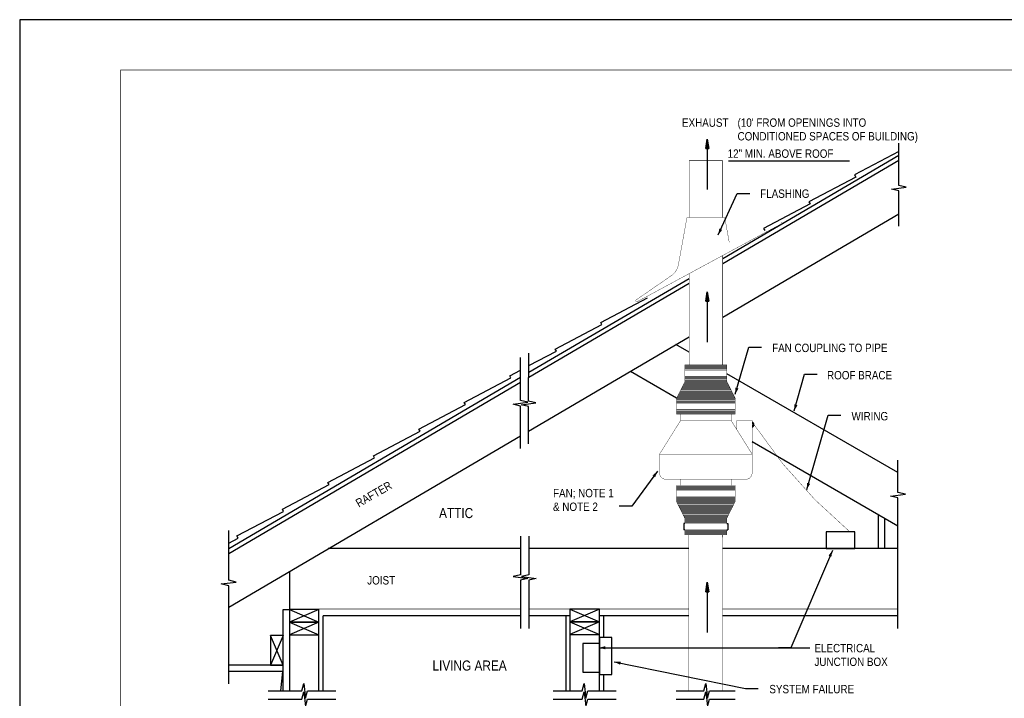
# Model space of a CAD drawing. Extents: x -4.7 to 19.3, y -5.1 to 12.9.
# Tile 9 of 10: x -4.7 to 9.9, y 2.8 to 12.9. Entities that reach past the tile are written whole.
import ezdxf
from ezdxf.enums import TextEntityAlignment as Align

# ---------------------------------------------------------------- set-up
doc = ezdxf.new("R2010")
doc.units = 0
doc.layers.get('0').update_dxf_attribs({"linetype": 'CONTINUOUS'})
for name, color, linetype in [('29', 7, 'CONTINUOUS'), ('32', 7, 'CONTINUOUS'), ('35', 7, 'CONTINUOUS')]:
    doc.layers.add(name, color=color, linetype=linetype)

# ---------------------------------------------------------------- blocks, each defined once
blk = doc.blocks.new('ARW')
at = {"layer": '32', "color": 1, "linetype": 'CONTINUOUS'}
for p, q in [((-0.011719, 0.001953), (0, 0)), ((-0.011719, 0.001952), (-0.011719, -0.001967)), ((-0.011719, 0.001294), (-0.007766, 0.001294)), ((-0.011719, 0.000643), (-0.003859, 0.000643)), ((0, 0), (-0.011719, -0.001967)), ((-0.011719, -0.000008), (0, -0.000008)), ((-0.011719, -0.000659), (-0.003924, -0.000659)), ((-0.011719, -0.00131), (-0.007802, -0.00131))]:
    blk.add_line(p, q, dxfattribs=at)

msp = doc.modelspace()

# ---------------------------------------------------------------- linework, layer by layer
at = {"layer": '29', "linetype": 'CONTINUOUS'}
for p, q in [((5.744604, 9.324824), (8.362267, 10.862701)), ((5.744604, 9.252339), (8.362267, 10.790211)), ((5.744604, 8.454966), (8.362267, 9.992844)), ((2.865229, 7.633193), (5.244604, 9.031074)), ((2.865229, 7.560706), (5.244604, 8.958586)), ((2.858086, 6.759138), (5.244604, 8.161219)), ((2.865229, 7.732505), (3.274033, 7.948112)), ((5.244604, 7.934438), (5.049917, 8.04684)), ((5.058445, 7.248059), (4.372427, 7.64413)), ((-1.597831, 5.011148), (2.740229, 7.559755)), ((-1.597831, 4.938659), (2.740229, 7.487268)), ((8.350576, 6.141203), (5.807104, 7.609677)), ((-1.597831, 4.141285), (2.740229, 6.689896)), ((8.350576, 5.347348), (6.182104, 6.599313)), ((8.059036, 5.011003), (8.059036, 5.515668)), ((8.152786, 5.011003), (8.152786, 5.461542)), ((5.182104, 5.386003), (5.166479, 5.386003)), ((5.166479, 5.386003), (5.166479, 5.292253)), ((5.182104, 5.292253), (5.166479, 5.292253)), ((5.807104, 5.386003), (5.822729, 5.386003)), ((5.807104, 5.292253), (5.822729, 5.292253)), ((5.822729, 5.386003), (5.822729, 5.292253)), ((-1.597831, 5.094333), (-1.457216, 5.168496)), ((2.740229, 5.011003), (-0.117461, 5.011003)), ((5.2414, 5.011003), (2.865229, 5.011003)), ((8.350576, 5.011003), (5.744516, 5.011003)), ((-0.695289, 4.671529), (-0.69394, 2.895471)), ((-0.78769, 2.895471), (-0.78769, 4.104753)), ((-0.78769, 4.104753), (-0.69394, 4.104753)), ((-0.25644, 4.104753), (-0.69394, 3.917253)), ((-0.69394, 4.104753), (-0.25644, 3.917253)), ((-0.25644, 2.895471), (-0.25644, 4.104753)), ((3.474893, 4.111003), (3.912393, 3.923503)), ((3.912393, 4.111003), (3.474893, 3.923503)), ((-0.19394, 2.895471), (-0.19394, 4.011003)), ((2.740229, 4.011003), (-0.19394, 4.011003)), ((3.474893, 4.011003), (2.865229, 4.011003)), ((3.412393, 4.011003), (3.412393, 2.895471)), ((5.2414, 4.011003), (3.912393, 4.011003)), ((3.974893, 4.011003), (3.974893, 3.689112)), ((8.350576, 4.011003), (5.743697, 4.011003)), ((-0.25644, 3.917253), (-0.69394, 3.729753)), ((-0.69394, 3.917253), (-0.25644, 3.729753)), ((3.474893, 3.923503), (3.912393, 3.736003)), ((3.912393, 3.923503), (3.474893, 3.736003)), ((-0.78769, 3.717214), (-0.97519, 3.279714)), ((-0.78769, 3.279714), (-0.97519, 3.717214)), ((-0.78769, 3.279714), (-1.597831, 3.279714)), ((-0.78769, 3.185964), (-1.597831, 3.185964)), ((-0.821617, 2.895471), (-0.791018, 3.185984)), ((3.974893, 3.138031), (3.974893, 2.895471))]:
    msp.add_line(p, q, dxfattribs=at)
for points in [[(8.362267, 9.805344), (8.362267, 10.331523), (8.252892, 10.358867), (8.471642, 10.386211), (8.362267, 10.413555), (8.362267, 11.040445)], [(8.362267, 10.915445), (7.703549, 10.568035), (7.721768, 10.537026)], [(7.721768, 10.537026), (7.027658, 10.170948), (7.045876, 10.139938)], [(7.045876, 10.139938), (6.351766, 9.773859), (6.369984, 9.742849)], [(3.949924, 8.345199), (3.931706, 8.376208), (4.625818, 8.742286)], [(3.274033, 7.948112), (3.255814, 7.979121), (3.949924, 8.345199)], [(2.858086, 6.571638), (2.858086, 7.12394), (2.748711, 7.151284), (2.967461, 7.178628), (2.858086, 7.205971), (2.865229, 7.920005)], [(2.740229, 6.502396), (2.740229, 7.132363), (2.630854, 7.159707), (2.849604, 7.187051), (2.740229, 7.214395), (2.740229, 7.854081)], [(2.598141, 7.551023), (2.579922, 7.582034), (2.740229, 7.666581)], [(1.922247, 7.153935), (1.904029, 7.184945), (2.598141, 7.551023)], [(1.246354, 6.756848), (1.228135, 6.787857), (1.922247, 7.153935)], [(0.570462, 6.35976), (0.552243, 6.39077), (1.246354, 6.756848)], [(-0.10543, 5.962672), (-0.123648, 5.993682), (0.570462, 6.35976)], [(8.350576, 3.823503), (8.350576, 5.765941), (8.241201, 5.793285), (8.459951, 5.820629), (8.350576, 5.847973), (8.350576, 6.328703)], [(-0.781323, 5.565583), (-0.799542, 5.596594), (-0.10543, 5.962672)], [(-1.457216, 5.168496), (-1.475435, 5.199505), (-0.781323, 5.565583)], [(-1.597831, 2.998464), (-1.597831, 4.458715), (-1.707206, 4.486059), (-1.488456, 4.513402), (-1.597831, 4.540746), (-1.597831, 5.281833)], [(2.740229, 5.198503), (2.740229, 4.621906), (2.630854, 4.594562), (2.849604, 4.567219), (2.740229, 4.539875), (2.740229, 3.823503)], [(2.865229, 5.198503), (2.865229, 4.621906), (2.755854, 4.594562), (2.974604, 4.567219), (2.865229, 4.539875), (2.865229, 3.823503)], [(3.912393, 2.895471), (3.912393, 4.111003), (3.474893, 4.111003), (3.474893, 2.895471)], [(-1.009117, 2.895471), (-0.50901, 2.895471), (-0.481667, 3.004846), (-0.454323, 2.786096), (-0.426979, 2.895471), (-0.00644, 2.895471)], [(3.224893, 2.895471), (3.656133, 2.895471), (3.683477, 3.004846), (3.71082, 2.786096), (3.738164, 2.895471), (4.162393, 2.895471)], [(5.0539, 2.895471), (5.465799, 2.895471), (5.493143, 3.004846), (5.520487, 2.786096), (5.547831, 2.895471), (5.930208, 2.895471)], [(-1.009117, 2.770471), (-0.50901, 2.770471), (-0.481667, 2.879846), (-0.454323, 2.661096), (-0.426979, 2.770471), (-0.00644, 2.770471)], [(3.224893, 2.770471), (3.656133, 2.770471), (3.683477, 2.879846), (3.71082, 2.661096), (3.738164, 2.770471), (4.162393, 2.770471)], [(5.0539, 2.770471), (5.465799, 2.770471), (5.493143, 2.879846), (5.520487, 2.661096), (5.547831, 2.770471), (5.930104, 2.770471)]]:
    msp.add_lwpolyline(points, dxfattribs=at)
for points, const_width in [([(5.244604, 9.933789), (5.244604, 10.781154)], 0.005), ([(5.744604, 10.781154), (5.244604, 10.781154)], 0.005), ([(5.744604, 9.933789), (5.744604, 10.781154)], 0.005), ([(4.476258, 8.684721), (6.630518, 9.849562)], 0.005), ([(5.213354, 9.933789), (5.086618, 9.232625)], 0.005), ([(5.775854, 9.933789), (5.213354, 9.933789)], 0.005), ([(5.775854, 9.933789), (5.841964, 9.568047)], 0.005), ([(5.744604, 7.745378), (5.744604, 9.370512)], 0.005), ([(4.989055, 9.07594), (4.459956, 8.711331)], 0.005), ([(5.244604, 7.745378), (5.244604, 9.099883)], 0.005), ([(5.807104, 7.745378), (5.182104, 7.745378)], 0.005), ([(5.182104, 7.495378), (5.182104, 7.745378)], 0.005), ([(5.807104, 7.737565), (5.182104, 7.737565)], 0.005), ([(5.807104, 7.729753), (5.182104, 7.729753)], 0.005), ([(5.807104, 7.72194), (5.182104, 7.72194)], 0.005), ([(5.807104, 7.714128), (5.182104, 7.714128)], 0.005), ([(5.807104, 7.706315), (5.182104, 7.706315)], 0.005), ([(5.807104, 7.698503), (5.182104, 7.698503)], 0.005), ([(5.807104, 7.69069), (5.182104, 7.69069)], 0.005), ([(5.807104, 7.682878), (5.182104, 7.682878)], 0.005), ([(5.807104, 7.675065), (5.182104, 7.675065)], 0.005), ([(5.807104, 7.667253), (5.182104, 7.667253)], 0.005), ([(5.807104, 7.745378), (5.807104, 7.495378)], 0.005), ([(5.822729, 7.464128), (5.166479, 7.464128)], 0.005), ([(5.818823, 7.47194), (5.170385, 7.47194)], 0.005), ([(5.814917, 7.479753), (5.174292, 7.479753)], 0.005), ([(5.81101, 7.487565), (5.178198, 7.487565)], 0.005), ([(5.807104, 7.573503), (5.182104, 7.573503)], 0.005), ([(5.807104, 7.56569), (5.182104, 7.56569)], 0.005), ([(5.807104, 7.557878), (5.182104, 7.557878)], 0.005), ([(5.807104, 7.550065), (5.182104, 7.550065)], 0.005), ([(5.807104, 7.542253), (5.182104, 7.542253)], 0.005), ([(5.807104, 7.53444), (5.182104, 7.53444)], 0.005), ([(5.807104, 7.526628), (5.182104, 7.526628)], 0.005), ([(5.807104, 7.518815), (5.182104, 7.518815)], 0.005), ([(5.807104, 7.511003), (5.182104, 7.511003)], 0.005), ([(5.807104, 7.50319), (5.182104, 7.50319)], 0.005), ([(5.807104, 7.495378), (5.182104, 7.495378)], 0.005), ([(5.896948, 7.31569), (5.09226, 7.31569)], 0.005), ([(5.893042, 7.323503), (5.096167, 7.323503)], 0.005), ([(5.889135, 7.331315), (5.100073, 7.331315)], 0.005), ([(5.885229, 7.339128), (5.103979, 7.339128)], 0.005), ([(5.881323, 7.34694), (5.107885, 7.34694)], 0.005), ([(5.877417, 7.354753), (5.111792, 7.354753)], 0.005), ([(5.87351, 7.362565), (5.115698, 7.362565)], 0.005), ([(5.869604, 7.370378), (5.119604, 7.370378)], 0.005), ([(5.865698, 7.37819), (5.12351, 7.37819)], 0.005), ([(5.861792, 7.386003), (5.127417, 7.386003)], 0.005), ([(5.857885, 7.393815), (5.131323, 7.393815)], 0.005), ([(5.853979, 7.401628), (5.135229, 7.401628)], 0.005), ([(5.850073, 7.40944), (5.139135, 7.40944)], 0.005), ([(5.846167, 7.417253), (5.143042, 7.417253)], 0.005), ([(5.84226, 7.425065), (5.146948, 7.425065)], 0.005), ([(5.838354, 7.432878), (5.150854, 7.432878)], 0.005), ([(5.834448, 7.44069), (5.15476, 7.44069)], 0.005), ([(5.830542, 7.448503), (5.158667, 7.448503)], 0.005), ([(5.826635, 7.456315), (5.162573, 7.456315)], 0.005), ([(5.057104, 7.011003), (5.057104, 7.245378)], 0.005), ([(5.932104, 7.245378), (5.057104, 7.245378)], 0.005), ([(5.932104, 7.245378), (5.057104, 7.245378)], 0.005), ([(5.932104, 7.237565), (5.057104, 7.237565)], 0.005), ([(5.932104, 7.229753), (5.057104, 7.229753)], 0.005), ([(5.932104, 7.22194), (5.057104, 7.22194)], 0.005), ([(5.932104, 7.214128), (5.057104, 7.214128)], 0.005), ([(5.932104, 7.206315), (5.057104, 7.206315)], 0.005), ([(5.932104, 7.198503), (5.057104, 7.198503)], 0.005), ([(5.932104, 7.19069), (5.057104, 7.19069)], 0.005), ([(5.932104, 7.182878), (5.057104, 7.182878)], 0.005), ([(5.932104, 7.175065), (5.057104, 7.175065)], 0.005), ([(5.928198, 7.25319), (5.06101, 7.25319)], 0.005), ([(5.924292, 7.261003), (5.064917, 7.261003)], 0.005), ([(5.920385, 7.268815), (5.068823, 7.268815)], 0.005), ([(5.916479, 7.276628), (5.072729, 7.276628)], 0.005), ([(5.912573, 7.28444), (5.076635, 7.28444)], 0.005), ([(5.908667, 7.292253), (5.080542, 7.292253)], 0.005), ([(5.90476, 7.300065), (5.084448, 7.300065)], 0.005), ([(5.900854, 7.307878), (5.088354, 7.307878)], 0.005), ([(5.932104, 7.011003), (5.932104, 7.245378)], 0.005), ([(5.932104, 7.081315), (5.057104, 7.081315)], 0.005), ([(5.932104, 7.073503), (5.057104, 7.073503)], 0.005), ([(5.932104, 7.06569), (5.057104, 7.06569)], 0.005), ([(5.932104, 7.057878), (5.057104, 7.057878)], 0.005), ([(5.932104, 7.050065), (5.057104, 7.050065)], 0.005), ([(5.932104, 7.042253), (5.057104, 7.042253)], 0.005), ([(5.932104, 7.03444), (5.057104, 7.03444)], 0.005), ([(5.932104, 7.026628), (5.057104, 7.026628)], 0.005), ([(5.932104, 7.018815), (5.057104, 7.018815)], 0.005), ([(5.932104, 7.011003), (5.057104, 7.011003)], 0.005), ([(5.119604, 6.917253), (5.119604, 7.011003)], 0.005), ([(5.869604, 6.917253), (5.869604, 7.011003)], 0.005), ([(5.953047, 6.783746), (5.953047, 6.917253)], 0.005), ([(6.182104, 6.917253), (5.953047, 6.917253)], 0.005), ([(5.119604, 6.042253), (5.119604, 5.948503)], 0.005), ([(5.869604, 6.042253), (5.869604, 5.948503)], 0.005), ([(5.932104, 5.948503), (5.057104, 5.948503)], 0.005), ([(5.057104, 5.948503), (5.057104, 5.714128)], 0.005), ([(5.932104, 5.94069), (5.057104, 5.94069)], 0.005), ([(5.932104, 5.932878), (5.057104, 5.932878)], 0.005), ([(5.932104, 5.925065), (5.057104, 5.925065)], 0.005), ([(5.932104, 5.917253), (5.057104, 5.917253)], 0.005), ([(5.932104, 5.90944), (5.057104, 5.90944)], 0.005), ([(5.932104, 5.901628), (5.057104, 5.901628)], 0.005), ([(5.932104, 5.893815), (5.057104, 5.893815)], 0.005), ([(5.932104, 5.886003), (5.057104, 5.886003)], 0.005), ([(5.932104, 5.87819), (5.057104, 5.87819)], 0.005), ([(5.932104, 5.948503), (5.932104, 5.714128)], 0.005), ([(5.932104, 5.78444), (5.057104, 5.78444)], 0.005), ([(5.932104, 5.776628), (5.057104, 5.776628)], 0.005), ([(5.932104, 5.768815), (5.057104, 5.768815)], 0.005), ([(5.932104, 5.761003), (5.057104, 5.761003)], 0.005), ([(5.932104, 5.75319), (5.057104, 5.75319)], 0.005), ([(5.932104, 5.745378), (5.057104, 5.745378)], 0.005), ([(5.932104, 5.737565), (5.057104, 5.737565)], 0.005), ([(5.932104, 5.729753), (5.057104, 5.729753)], 0.005), ([(5.932104, 5.72194), (5.057104, 5.72194)], 0.005), ([(5.932104, 5.714128), (5.057104, 5.714128)], 0.005), ([(5.932104, 5.714128), (5.057104, 5.714128)], 0.005), ([(5.928198, 5.706315), (5.06101, 5.706315)], 0.005), ([(5.924292, 5.698503), (5.064917, 5.698503)], 0.005), ([(5.920385, 5.69069), (5.068823, 5.69069)], 0.005), ([(5.916479, 5.682878), (5.072729, 5.682878)], 0.005), ([(5.912573, 5.675065), (5.076635, 5.675065)], 0.005), ([(5.908667, 5.667253), (5.080542, 5.667253)], 0.005), ([(5.90476, 5.65944), (5.084448, 5.65944)], 0.005), ([(5.900854, 5.651628), (5.088354, 5.651628)], 0.005), ([(5.896948, 5.643815), (5.09226, 5.643815)], 0.005), ([(5.893042, 5.636003), (5.096167, 5.636003)], 0.005), ([(5.889135, 5.62819), (5.100073, 5.62819)], 0.005), ([(5.885229, 5.620378), (5.103979, 5.620378)], 0.005), ([(5.881323, 5.612565), (5.107885, 5.612565)], 0.005), ([(5.877417, 5.604753), (5.111792, 5.604753)], 0.005), ([(5.87351, 5.59694), (5.115698, 5.59694)], 0.005), ([(5.869604, 5.589128), (5.119604, 5.589128)], 0.005), ([(5.865698, 5.581315), (5.12351, 5.581315)], 0.005), ([(5.861792, 5.573503), (5.127417, 5.573503)], 0.005), ([(5.857885, 5.56569), (5.131323, 5.56569)], 0.005), ([(5.853979, 5.557878), (5.135229, 5.557878)], 0.005), ([(5.850073, 5.550065), (5.139135, 5.550065)], 0.005), ([(5.846167, 5.542253), (5.143042, 5.542253)], 0.005), ([(5.84226, 5.53444), (5.146948, 5.53444)], 0.005), ([(5.838354, 5.526628), (5.150854, 5.526628)], 0.005), ([(5.834448, 5.518815), (5.15476, 5.518815)], 0.005), ([(5.830542, 5.511003), (5.158667, 5.511003)], 0.005), ([(5.826635, 5.50319), (5.162573, 5.50319)], 0.005), ([(5.822729, 5.495378), (5.166479, 5.495378)], 0.005), ([(5.818823, 5.487565), (5.170385, 5.487565)], 0.005), ([(5.814917, 5.479753), (5.174292, 5.479753)], 0.005), ([(5.81101, 5.47194), (5.178198, 5.47194)], 0.005), ([(5.807104, 5.464128), (5.182104, 5.464128)], 0.005), ([(5.182104, 5.464128), (5.182104, 5.386003)], 0.005), ([(5.807104, 5.456315), (5.182104, 5.456315)], 0.005), ([(5.807104, 5.448503), (5.182104, 5.448503)], 0.005), ([(5.807104, 5.44069), (5.182104, 5.44069)], 0.005), ([(5.807104, 5.432878), (5.182104, 5.432878)], 0.005), ([(5.807104, 5.425065), (5.182104, 5.425065)], 0.005), ([(5.807104, 5.417253), (5.182104, 5.417253)], 0.005), ([(5.807104, 5.386003), (5.807104, 5.464128)], 0.005), ([(5.807104, 5.40944), (5.182104, 5.40944)], 0.005), ([(5.807104, 5.401628), (5.182104, 5.401628)], 0.005), ([(5.807104, 5.393815), (5.182104, 5.393815)], 0.005), ([(5.807104, 5.386003), (5.182104, 5.386003)], 0.005), ([(5.807104, 5.292253), (5.182104, 5.292253)], 0.005), ([(5.182104, 5.292253), (5.182104, 5.214128)], 0.005), ([(5.807104, 5.28444), (5.182104, 5.28444)], 0.005), ([(5.807104, 5.276628), (5.182104, 5.276628)], 0.005), ([(5.807104, 5.268815), (5.182104, 5.268815)], 0.005), ([(5.807104, 5.214128), (5.807104, 5.292253)], 0.005), ([(5.807104, 5.261003), (5.182104, 5.261003)], 0.005), ([(5.807104, 5.25319), (5.182104, 5.25319)], 0.005), ([(5.807104, 5.245378), (5.182104, 5.245378)], 0.005), ([(5.807104, 5.237565), (5.182104, 5.237565)], 0.005), ([(5.807104, 5.229753), (5.182104, 5.229753)], 0.005), ([(5.807104, 5.22194), (5.182104, 5.22194)], 0.005), ([(5.807104, 5.214128), (5.182104, 5.214128)], 0.005), ([(5.2414, 2.895471), (5.2414, 5.214128)], 0.005), ([(5.744604, 5.214128), (5.742708, 2.895471)], 0.005), ([(-0.111211, 5.004753), (-0.689039, 4.665277)], 0.01), ([(-0.69394, 4.111003), (2.740229, 4.111003)], 0.01), ([(2.865229, 4.111003), (5.2414, 4.111003)], 0.01), ([(5.743775, 4.111003), (8.350576, 4.111003)], 0.01)]:
    msp.add_lwpolyline(points, dxfattribs=dict(at, const_width=const_width))
msp.add_lwpolyline([(6.632661, 9.845601, 0.005, 0.005, 0.511448), (6.610617, 9.858094, 0, 0, 0), (5.937435, 9.548893, 0, 0, -0.326191), (5.840964, 9.567865, 0, 0, -0.326191)], format="xyseb", dxfattribs=at)
for points, const_width in [([(5.086618, 9.232625, -0.191333), (4.989055, 9.07594, -0.191333)], 0.005), ([(4.476257, 8.684721, -0.947617), (4.459957, 8.711331, -0.947617)], 0.005), ([(6.182104, 6.917253), (6.182105, 6.136002, -0.414214), (6.088354, 6.042253), (4.900855, 6.042252, -0.414214), (4.807104, 6.136003), (4.807104, 6.417253), (6.182104, 6.417253), (5.869604, 6.917253), (5.119604, 6.917253), (4.807104, 6.417253)], 0.005), ([(6.182257, 6.897688, -0.704325), (6.182498, 6.812566, -0.704325)], 0.01), ([(6.183719, 6.887228, -0.619976), (6.182744, 6.822455, -0.619976)], 0.01), ([(6.18291, 6.876517, -0.507326), (6.182818, 6.833583, -0.507326)], 0.01), ([(6.216415, 6.848356, 0.072612), (7.641355, 5.254971, 0.072612)], 0.005)]:
    msp.add_lwpolyline(points, format="xyb", dxfattribs=dict(at, const_width=const_width))
at = {"layer": '29', "linetype": 'CONTINUOUS', "const_width": 0.005}
for points in [[(5.807104, 7.495378), (5.932104, 7.245378), (5.057104, 7.245378), (5.182104, 7.495378)], [(5.807104, 5.464128), (5.932104, 5.714128), (5.057104, 5.714128), (5.182104, 5.464128)]]:
    msp.add_lwpolyline(points, close=True, dxfattribs=at)
at = {"layer": '29', "linetype": 'CONTINUOUS'}
for points in [[(7.282646, 5.012771), (7.708727, 5.012771), (7.708727, 5.26143), (7.282646, 5.26143)], [(-0.69394, 3.917253), (-0.25644, 3.917253), (-0.25644, 4.104753), (-0.69394, 4.104753)], [(3.474893, 3.923503), (3.912393, 3.923503), (3.912393, 4.111003), (3.474893, 4.111003)], [(-0.69394, 3.729753), (-0.25644, 3.729753), (-0.25644, 3.917253), (-0.69394, 3.917253)], [(3.474893, 3.736003), (3.912393, 3.736003), (3.912393, 3.923503), (3.474893, 3.923503)], [(-0.97519, 3.717214), (-0.97519, 3.279714), (-0.78769, 3.279714), (-0.78769, 3.717214)], [(3.912393, 3.689112), (3.912393, 3.138031), (4.098552, 3.138031), (4.098552, 3.689112)], [(3.663736, 3.599122), (3.663736, 3.173043), (3.912393, 3.173043), (3.912393, 3.599122)]]:
    msp.add_lwpolyline(points, close=True, dxfattribs=at)
at = {"layer": '32', "color": 1, "linetype": 'CONTINUOUS'}
for p, q in [((5.516236, 11.102805), (5.516236, 10.352805)), ((5.832328, 10.781154), (7.62981, 10.781154)), ((5.677368, 9.676456), (5.960945, 10.293818)), ((5.960945, 10.293818), (6.148445, 10.293818)), ((5.516236, 8.830958), (5.516236, 8.080958)), ((5.930802, 7.307911), (6.134005, 8.007926)), ((6.134005, 8.007926), (6.321505, 8.007926)), ((6.809322, 7.060393), (6.959281, 7.604063)), ((6.959281, 7.604063), (7.146781, 7.604063)), ((6.995674, 5.891604), (7.31424, 6.996277)), ((7.31424, 6.996277), (7.50174, 6.996277)), ((4.776792, 6.162245), (4.395234, 5.640289)), ((4.395234, 5.640289), (4.207734, 5.640289)), ((7.375682, 4.983516), (6.760174, 3.537107)), ((5.516236, 4.511465), (5.516236, 3.761465)), ((3.90751, 3.537107), (7.041424, 3.537107)), ((6.760174, 3.537107), (6.572674, 3.537107)), ((4.132716, 3.326375), (6.084557, 2.930268)), ((6.084557, 2.930268), (6.272057, 2.930268))]:
    msp.add_line(p, q, dxfattribs=at)
for points in [[(5.737798, 9.751865), (5.677368, 9.676456), (5.695202, 9.771431)], [(5.979445, 7.391411), (5.930802, 7.307911), (5.934428, 7.404479)], [(6.856844, 7.144536), (6.809322, 7.060393), (6.811656, 7.157)], [(4.702544, 6.100392), (4.776792, 6.162245), (4.740387, 6.072729)], [(7.044172, 5.975189), (6.995674, 5.891604), (6.999132, 5.988177)], [(7.317408, 4.906428), (7.375682, 4.983516), (7.360539, 4.888074)], [(4.00126, 3.513669), (3.90751, 3.537107), (4.00126, 3.560544)], [(4.219932, 3.28476), (4.132716, 3.326375), (4.229255, 3.330699)]]:
    msp.add_solid(points, dxfattribs=at)
at = {"layer": '35', "linetype": 'CONTINUOUS'}
msp.add_lwpolyline([(-4.704357, -5.12197), (19.295643, -5.12197), (19.295643, 12.87803), (-4.704357, 12.87803)], close=True, dxfattribs=at)
at = {"layer": '35', "linetype": 'CONTINUOUS', "const_width": 0.01}
msp.add_lwpolyline([(-3.204357, -4.37197), (18.545643, -4.37197), (18.545643, 12.12803), (-3.204357, 12.12803)], close=True, dxfattribs=at)

# ---------------------------------------------------------------- block references
at = {"xscale": 11.99998, "yscale": 11.99998, "rotation": 90}
for p in [(5.516236, 11.102805), (5.516236, 8.830958), (5.516236, 4.511465)]:
    msp.add_blockref('ARW', p, dxfattribs=at)

# ---------------------------------------------------------------- texts
at = {"layer": '32', "color": 1, "linetype": 'CONTINUOUS', "width": 0.875}
for s, height, p in [("(10' FROM OPENINGS INTO", 0.125, (5.965892, 11.40994)), ('EXHAUST', 0.125, (5.140049, 11.40994)), ('CONDITIONED SPACES OF BUILDING)', 0.125, (5.965892, 11.206815)), ('12" MIN. ABOVE ROOF', 0.125, (5.818704, 10.948763)), ('FLASHING', 0.125, (6.302667, 10.353043)), ('FAN COUPLING TO PIPE', 0.125, (6.479591, 8.059242)), ('ROOF BRACE', 0.125, (7.295993, 7.652992)), ('WIRING', 0.125, (7.659826, 7.043617)), ('FAN; NOTE 1', 0.125, (3.223081, 5.899393)), ('ATTIC', 0.15, (1.529232, 5.615339)), ('& NOTE 2', 0.125, (3.223081, 5.696268)), ('JOIST', 0.125, (0.461326, 4.602643)), ('ELECTRICAL', 0.125, (7.109048, 3.59369)), ('JUNCTION BOX', 0.125, (7.109048, 3.390565)), ('LIVING AREA', 0.15, (1.431635, 3.347424)), ('SYSTEM FAILURE', 0.125, (6.438814, 2.984315))]:
    msp.add_text(s, height=height, dxfattribs=at).set_placement(p, align=Align.TOP_LEFT)
msp.add_text('RAFTER', height=0.125, rotation=30, dxfattribs=at).set_placement((0.273298, 5.728851), align=Align.TOP_LEFT)

doc.saveas('drawing.dxf')
